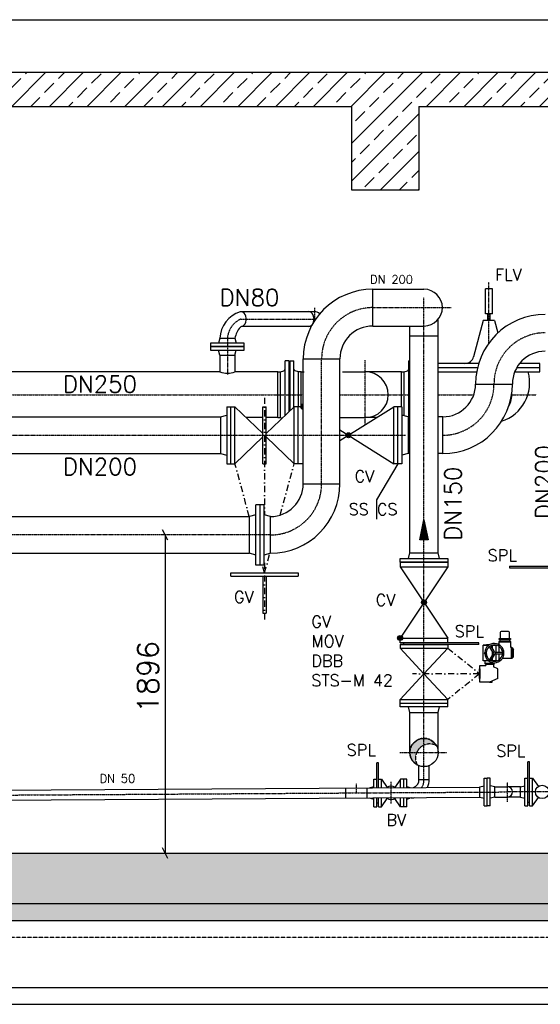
# Model space of a CAD drawing. Header units: millimetres. Extents: x -197187 to 241957296, y -45270 to 70505.
# Tile 97 of 116: x 78172 to 81274, y -28310 to -22445. Entities that reach past the tile are written whole.
import ezdxf
from ezdxf.enums import TextEntityAlignment as Align

# ---------------------------------------------------------------- set-up
doc = ezdxf.new("R2010")
doc.units = ezdxf.units.MM
doc.header["$LTSCALE"] = 0.5
doc.linetypes.add('DASHDOT', pattern=[1, 0.5, -0.25, 0, -0.25])
doc.linetypes.add('HIDDEN', pattern=[0.375, 0.25, -0.125])
for name, color, linetype in [('21', 7, 'Continuous'), ('41', 7, 'Continuous'), ('42', 7, 'Continuous'), ('45', 7, 'Continuous'), ('BEMAßUNG', 7, 'Continuous'), ('P-MU025ENTLÜ', 7, 'Continuous'), ('P-MU050ENTL', 7, 'Continuous'), ('P-MU150AUSL', 7, 'Continuous'), ('P-MU150EINL', 7, 'Continuous'), ('P-MU200EINL', 7, 'Continuous'), ('P-MU300AUSL', 7, 'Continuous')]:
    doc.layers.add(name, color=color, linetype=linetype)
doc.styles.add('ROMANS', font='ROMANS', dxfattribs={"height": 0.2})
pattern_1 = [(45, (123557.7247622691, -877.6500483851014), (-112.2532015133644, 112.2532015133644), []), (45, (123669.9780122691, -877.6500483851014), (-112.2532015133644, 112.2532015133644), [79.375, -39.6875])]

# ---------------------------------------------------------------- blocks, each defined once
blk = doc.blocks.new('FPFEIL')
at = {"layer": '41', "color": 7, "linetype": 'Continuous'}
for p, q in [((-99.99980000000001, 18.5851), (-92.9259, 18.5851)), ((-99.99980000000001, 15.7051), (-78.52590000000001, 15.7051)), ((-99.99980000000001, 12.8251), (-64.1259, 12.8251)), ((-99.99980000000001, 12.8251), (-64.1259, 12.8251)), ((-99.99980000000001, 9.9452), (-49.7259, 9.9452)), ((-99.99980000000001, 7.0652), (-35.3259, 7.0652)), ((-99.99980000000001, 4.1852), (-20.926, 4.1852)), ((-99.99980000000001, 4.1852), (-20.926, 4.1852)), ((-99.99980000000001, 1.3052), (-6.526000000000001, 1.3052)), ((-99.99980000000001, -1.5748), (-7.874000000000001, -1.5748)), ((-99.99980000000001, -4.454800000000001), (-22.274, -4.454800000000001)), ((-99.99980000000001, -4.454800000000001), (-22.274, -4.454800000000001)), ((-99.99980000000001, -7.3348), (-36.6739, -7.3348)), ((-99.99980000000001, -10.2148), (-51.0739, -10.2148)), ((-99.99980000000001, -13.0948), (-65.4739, -13.0948)), ((-99.99980000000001, -13.0948), (-65.4739, -13.0948)), ((-99.99980000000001, -15.9748), (-79.8739, -15.9748)), ((-99.99980000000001, -18.8548), (-94.2739, -18.8548))]:
    blk.add_line(p, q, dxfattribs=at)
blk.add_lwpolyline([(0, 0), (-99.99980000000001, -20), (-99.99980000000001, 20), (0, 0)], close=True, dxfattribs=at)

msp = doc.modelspace()

# ---------------------------------------------------------------- hatches: boundary and pattern name
at = {"lineweight": 5}
h = msp.add_hatch(dxfattribs=at)
h.set_pattern_fill('ANSI33', color=256, scale=25)
h.set_pattern_definition(pattern_1)
h.paths.add_polyline_path([(80638.29109379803, -22760.15967597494), (71680.85854826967, -22760.15967597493), (71680.85854826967, -22960.89771979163), (76010.79109379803, -22960.89771979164), (76010.79109379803, -23460.89771979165), (76410.79109379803, -23460.89771979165), (76410.79109379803, -22960.89771979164), (80150.79109379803, -22960.89771979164), (80150.79109379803, -23460.89771979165), (80550.79109379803, -23460.89771979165), (80550.79109379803, -22960.89771979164), (80638.29109379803, -22960.89771979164)])
h.paths.add_polyline_path([(80728.29109379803, -22760.15967597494), (80638.29109379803, -22760.15967597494), (80638.29109379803, -22960.89771979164), (80728.29109379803, -22960.89771979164)])
h.paths.add_polyline_path([(80980.79109379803, -22760.15967597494), (80728.29109379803, -22760.15967597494), (80728.29109379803, -22960.89771979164), (80980.79109379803, -22960.89771979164)])
h.paths.add_polyline_path([(81233.29109379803, -22760.15967597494), (80980.79109379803, -22760.15967597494), (80980.79109379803, -22960.89771979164), (81233.29109379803, -22960.89771979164)])
h.paths.add_polyline_path([(81323.29109379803, -22760.15967597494), (81233.29109379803, -22760.15967597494), (81233.29109379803, -22960.89771979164), (81323.29109379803, -22960.89771979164)])
h.paths.add_polyline_path([(84871.50332208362, -22960.89771979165), (84871.50332208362, -22760.15967597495), (81323.29109379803, -22760.15967597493), (81323.29109379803, -22960.89771979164)])
h = msp.add_hatch(dxfattribs=at)
h.set_pattern_fill('ANSI33', color=256, scale=25)
h.set_pattern_definition(pattern_1)
h.paths.add_polyline_path([(71830.79109379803, -22980.89771979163), (71850.79109379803, -22960.89771979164), (72060.79109379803, -22960.89771979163), (72080.79109379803, -22980.89771979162), (72080.79109379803, -27409.87194976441), (84480.79109379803, -27409.87194976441), (84480.79109379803, -22980.89771979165), (84500.79109379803, -22960.89771979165), (84710.79109379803, -22960.89771979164), (84730.79109379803, -22980.89771979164), (84730.79109379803, -27709.87194976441), (71830.79109379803, -27709.87194976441)])
h = msp.add_hatch(dxfattribs=at)
h.set_pattern_fill('ANSI36', color=256, scale=10)
h.set_pattern_definition([(45, (123557.7247622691, -101318.064885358), (16.83798022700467, 61.73926083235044), [79.375, -15.875, 0, -15.875])])
h.paths.add_polyline_path([(72080.79109379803, -27709.87194976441), (71630.79109379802, -27709.87194976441), (71630.79109379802, -27809.87194976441), (72080.79109379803, -27809.87194976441)])
h.paths.add_polyline_path([(72980.79109379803, -27709.87194976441), (72080.79109379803, -27709.87194976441), (72080.79109379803, -27809.87194976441), (72980.79109379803, -27809.87194976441)])
h.paths.add_polyline_path([(84930.79109379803, -27709.87194976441), (72980.79109379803, -27709.87194976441), (72980.79109379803, -27809.87194976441), (84930.79109379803, -27809.87194976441)])
at = {"layer": 'P-MU150AUSL', "linetype": 'Continuous'}
h = msp.add_hatch(color=256, dxfattribs=at)
edge = h.paths.add_edge_path()
edge.add_arc((80580.79109422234, -26809.87194955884), 84.14999952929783, 29.12381668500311, 241.8286833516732)
edge.add_arc((80614.57399379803, -26843.0978497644), 84.14999999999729, 61.82868333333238, 209.1238166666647, ccw=False)

# ---------------------------------------------------------------- linework, layer by layer
for p, q in [((73282.79109379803, -22444.735659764), (84871.50332208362, -22444.735659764)), ((80150.79109379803, -23460.89771979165), (80150.79109379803, -22960.89771979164)), ((80550.79109379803, -22960.89771979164), (80550.79109379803, -23460.89771979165)), ((80550.79109379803, -23460.89771979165), (80150.79109379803, -23460.89771979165)), ((81097.80203151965, -26147.86613654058), (81026.83562395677, -26147.86613654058)), ((81026.83562395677, -26147.86613654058), (81026.83562395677, -26167.11523600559)), ((81097.80203151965, -26153.59650595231), (81026.83562395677, -26153.59650595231)), ((81095.26845185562, -26133.58894207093), (81029.3692036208, -26133.58894207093)), ((81097.80203151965, -26184.69753969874), (81097.80203151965, -26147.86613654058)), ((80992.94490571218, -26215.75176992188), (80971.2571726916, -26178.18751442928)), ((81001.60515975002, -26210.75176992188), (80979.91742672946, -26173.18751442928)), ((80988.35197575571, -26187.79658188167), (80988.35197575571, -26170.99831634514)), ((80988.35197575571, -26227.49774575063), (80988.35197575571, -26207.79658188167)), ((81004.88807827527, -26212.64716381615), (81048.26354431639, -26212.64716381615)), ((81011.27345340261, -26212.64716381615), (81011.27345340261, -26170.99831634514)), ((81026.83562395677, -26177.1225383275), (81026.83562395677, -26212.64716381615)), ((81103.53240093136, -26184.69753969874), (81097.80203151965, -26184.69753969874)), ((81099.31667913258, -26184.69753969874), (81099.31667913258, -26250.59678793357)), ((81103.53240093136, -26184.69753969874), (81114.99313975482, -26196.15827852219)), ((81103.53240093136, -26184.69753969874), (81103.53240093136, -26250.59678793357)), ((81114.99313975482, -26239.13604911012), (81114.99313975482, -26196.15827852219)), ((80992.94490571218, -26219.54255771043), (80971.2571726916, -26257.10681320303)), ((81001.60515975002, -26224.54255771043), (80979.91742672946, -26262.10681320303)), ((80988.35197575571, -26264.29601128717), (80988.35197575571, -26247.49774575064)), ((81004.88807827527, -26222.64716381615), (81048.26354431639, -26222.64716381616)), ((81011.27345340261, -26264.29601128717), (81011.27345340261, -26222.64716381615)), ((81026.83562395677, -26222.64716381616), (81026.83562395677, -26258.17178930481)), ((81035.6847813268, -26250.59678793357), (81026.83562395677, -26250.59678793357)), ((81103.53240093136, -26250.59678793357), (81046.69592724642, -26250.59678793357)), ((81103.53240093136, -26250.59678793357), (81114.99313975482, -26239.13604911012)), ((80942.50902046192, -26276.8399913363), (80999.81271457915, -26276.8399913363)), ((80942.50902046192, -26280.61955967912), (80948.23938987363, -26286.34992909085)), ((80994.08234516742, -26286.34992909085), (80948.23938987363, -26286.34992909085)), ((80948.23938987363, -26286.34992909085), (80948.23938987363, -26290.70937381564)), ((80999.81271457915, -26280.61955967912), (80994.08234516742, -26286.34992909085)), ((80994.08234516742, -26286.34992909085), (80994.08234516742, -26300.47704894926)), ((81021.58811834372, -26312.19825910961), (80994.08234516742, -26300.47704894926)), ((81021.58811834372, -26369.50195322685), (81021.58811834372, -26312.19825910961)), ((81021.58811834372, -26369.50195322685), (80971.16086752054, -26390.99083852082)), ((80971.16086752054, -26390.99083852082), (80986.3130490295, -26390.99083852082)), ((80986.3130490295, -26390.99083852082), (80986.3130490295, -26384.53394299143))]:
    msp.add_line(p, q)
for points in [[(84871.50332208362, -22760.15967597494), (71680.85854826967, -22760.15967597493), (71680.85854826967, -22960.89771979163), (76010.79109379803, -22960.89771979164)], [(76410.79109379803, -22960.89771979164), (80150.79109379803, -22960.89771979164)], [(80550.79109379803, -22960.89771979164), (84871.50332208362, -22960.89771979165)], [(80966.53211378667, -26264.29601128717), (80933.91346634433, -26264.29601128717), (80933.91346634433, -26170.99831634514), (80966.53211378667, -26170.99831634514)], [(80985.7995803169, -26170.99831634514), (81013.8258488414, -26170.99831634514)], [(80942.50902046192, -26264.29601128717), (80942.50902046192, -26280.61955967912), (80999.81271457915, -26280.61955967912), (80999.81271457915, -26274.9508579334)], [(81013.8258488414, -26264.29601128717), (80985.7995803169, -26264.29601128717)], [(80999.81271457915, -26266.35530381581), (80999.81271457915, -26264.29601128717)], [(80971.16086752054, -26390.99083852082), (80913.85717340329, -26390.99083852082), (80913.85717340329, -26290.70937381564), (80948.23938987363, -26290.70937381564)]]:
    msp.add_lwpolyline(points)
msp.add_lwpolyline([(81090.0520450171, -26130.72375736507), (81090.0520450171, -26095.19392157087, 0.414213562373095), (81084.32167560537, -26089.46355215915), (81040.31597987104, -26089.46355215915, 0.414213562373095), (81034.58561045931, -26095.19392157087), (81034.58561045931, -26130.72375736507)], format="xyb", close=True)
for points in [[(81029.3692036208, -26136.45412677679), (81029.3692036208, -26130.72375736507), (81095.26845185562, -26130.72375736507), (81095.26845185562, -26136.45412677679)], [(81034.58561045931, -26147.86613654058), (81034.58561045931, -26136.45412677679), (81090.0520450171, -26136.45412677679), (81090.0520450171, -26147.86613654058)], [(80911.5650256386, -26369.50195322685), (80911.5650256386, -26312.19825910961), (80913.85717340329, -26312.19825910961), (80913.85717340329, -26369.50195322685)]]:
    msp.add_lwpolyline(points, close=True)
for centre, radius in [((80946.8067975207, -26217.64716381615), 5.571192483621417), ((80946.8067975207, -26217.64716381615), 3.311783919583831), ((80999.81271457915, -26217.64716381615), 7.124557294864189)]:
    msp.add_circle(centre, radius)
for centre, radius, start, end in [((80999.81271457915, -26619.35798830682), 453.1766833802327, 93.38434643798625, 98.36138331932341), ((80999.81271457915, -26217.64716381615), 57.30369411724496, 183.686082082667, 176.313917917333), ((80999.81271457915, -26217.64716381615), 48.70813999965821, 183.998239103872, 176.001760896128), ((80999.81271457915, -26619.35798830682), 453.1766833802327, 86.58142675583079, 86.61565356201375)]:
    msp.add_arc(centre, radius, start, end)
at = {"layer": '21', "linetype": 'Continuous', "ltscale": 10}
for p, q in [((72080.79109379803, -27409.87194976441), (84480.79109379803, -27409.87194976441)), ((71630.79109379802, -27709.87194976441), (84930.79109379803, -27709.87194976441)), ((71830.79109379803, -27709.87194976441), (84730.79109379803, -27709.87194976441)), ((71630.79109379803, -27809.87194976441), (84930.79109379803, -27809.87194976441))]:
    msp.add_line(p, q, dxfattribs=at)
at = {"layer": '21', "linetype": 'HIDDEN', "ltscale": 10}
msp.add_line((72080.79109379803, -27909.87194976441), (84480.79109379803, -27909.87194976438), dxfattribs=at)
at = {"layer": '21', "linetype": 'Continuous'}
for p, q in [((71630.79109379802, -28209.87194976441), (84930.79109379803, -28209.87194976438)), ((71630.79109379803, -28309.87194976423), (84930.79109379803, -28309.87194976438))]:
    msp.add_line(p, q, dxfattribs=at)
at = {"layer": '45', "linetype": 'DASHDOT', "ltscale": 10}
for p, q in [((75561.79109379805, -24678.87194976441), (79861.24109379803, -24678.87194976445)), ((80080.34109379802, -24678.87194976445), (80496.64109379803, -24678.87194976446)), ((80664.94109379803, -24678.87194976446), (80877.46567921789, -24678.87194976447)), ((81102.37100358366, -24678.87194976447), (81250.8189044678, -24678.87194976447))]:
    msp.add_line(p, q, dxfattribs=at)
at = {"layer": 'BEMAßUNG', "linetype": 'Continuous', "ltscale": 10}
for p, q in [((79054.81729379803, -25545.12194976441), (79023.56729379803, -25482.62194976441)), ((79039.19229379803, -25513.87194976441), (79039.19229379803, -27409.87194976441)), ((79054.81729379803, -27441.12194976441), (79023.56729379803, -27378.62194976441))]:
    msp.add_line(p, q, dxfattribs=at)
at = {"layer": 'P-MU050ENTL', "linetype": 'Continuous', "ltscale": 10}
for p, q in [((80309.79109379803, -26870.50184976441), (80299.79109379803, -26870.50184976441)), ((80299.79109379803, -27019.59124976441), (80299.79109379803, -26870.50184976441)), ((80309.79109379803, -27019.52874976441), (80309.79109379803, -26870.50184976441)), ((80550.44009379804, -26970.21354976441), (80550.44009379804, -26888.35784976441)), ((80610.85769379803, -26970.29514976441), (80610.85769379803, -26888.46724976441)), ((81199.79109379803, -27127.37194976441), (81199.79109379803, -26864.87194976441)), ((81209.79109379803, -26864.87194976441), (81199.79109379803, -26864.87194976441)), ((81209.79109379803, -27127.37194976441), (81209.79109379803, -26864.87194976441)), ((80281.79109379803, -26968.00184976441), (80299.79109379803, -26968.00184976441)), ((80281.79109379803, -27019.70374976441), (80281.79109379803, -26968.00184976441)), ((80309.79109379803, -26968.00184976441), (80327.79109379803, -26968.00184976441)), ((80327.79109379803, -26968.00184976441), (80362.05379379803, -27017.5926497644)), ((80327.79109379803, -27019.41614976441), (80327.79109379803, -26968.00184976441)), ((80441.79109379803, -26968.00184976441), (80407.52839379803, -27017.5926497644)), ((80477.79109379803, -26968.00184976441), (80441.79109379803, -26968.00184976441)), ((80441.79109379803, -27018.7035497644), (80441.79109379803, -26968.00184976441)), ((80459.79109379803, -27018.59104976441), (80459.79109379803, -26968.00184976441)), ((80477.79109379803, -27018.4784497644), (80477.79109379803, -26968.00184976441)), ((80550.44009379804, -26970.21354976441), (80610.85769379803, -26970.29514976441)), ((81181.79109379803, -27127.37194976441), (81181.79109379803, -26962.37194976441)), ((81181.79109379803, -26962.37194976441), (81199.79109379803, -26962.37194976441)), ((81209.79109379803, -26962.37194976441), (81227.79109379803, -26962.37194976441)), ((81227.79109379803, -27127.37194976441), (81227.79109379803, -26962.37194976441)), ((81227.79109379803, -26962.37194976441), (81262.05379379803, -27011.9627497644)), ((76767.9246466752, -27041.67041207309), (80912.98109379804, -27015.75792007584)), ((80114.31659379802, -27081.05194976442), (80114.31659379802, -27020.7507497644)), ((80242.31659379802, -27080.2517497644), (80242.31659379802, -27019.9505497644)), ((80256.62259379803, -27019.8610497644), (80281.79109379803, -27013.1171497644)), ((80477.79109379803, -27013.1171497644), (80497.34349379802, -27018.35624976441)), ((81002.97650757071, -27015.1953208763), (81078.60269379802, -27014.7225497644)), ((81154.79109379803, -27014.7219497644), (81078.79109379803, -27014.7219497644)), ((81154.79109379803, -27014.7219497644), (81181.79109379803, -27007.4872497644)), ((81154.79109379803, -27075.0219497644), (81154.79109379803, -27014.7219497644)), ((76769.97757627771, -27101.95883450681), (80915.0329528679, -27076.04634920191)), ((80254.79109379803, -27080.6518497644), (80281.79109379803, -27087.8865497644)), ((80281.79109379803, -27133.00184976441), (80281.79109379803, -27080.0050497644)), ((80299.79109379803, -27133.00184976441), (80299.79109379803, -27079.89244976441)), ((80309.79109379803, -27133.00184976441), (80309.79109379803, -27079.82994976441)), ((80327.79109379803, -27133.00184976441), (80327.79109379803, -27079.7174497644)), ((80327.79109379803, -27133.00184976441), (80362.05379379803, -27083.4110497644)), ((80441.79109379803, -27133.00184976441), (80407.52839379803, -27083.4110497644)), ((80441.79109379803, -27133.00184976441), (80441.79109379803, -27079.00474976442)), ((80459.79109379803, -27133.00184976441), (80459.79109379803, -27078.89224976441)), ((80477.79109379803, -27133.00184976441), (80477.79109379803, -27078.77974976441)), ((80477.79109379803, -27087.8865497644), (80496.64109379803, -27082.83554976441)), ((80504.79109379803, -27080.6518497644), (80491.08969379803, -27084.3231497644)), ((80504.79109379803, -27080.6518497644), (80504.79109379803, -27078.61094976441)), ((81002.98109379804, -27075.49654836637), (81078.97959379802, -27075.02144976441)), ((81154.79109379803, -27075.0219497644), (81078.79109379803, -27075.0219497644)), ((81154.79109379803, -27075.0219497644), (81181.79109379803, -27082.2566497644)), ((81227.79109379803, -27127.37194976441), (81262.05379379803, -27077.7811497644)), ((80281.79109379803, -27133.00184976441), (80299.79109379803, -27133.00184976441)), ((80309.79109379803, -27112.50184976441), (80299.79109379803, -27112.50184976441)), ((80309.79109379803, -27133.00184976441), (80327.79109379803, -27133.00184976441)), ((80477.79109379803, -27133.00184976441), (80441.79109379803, -27133.00184976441)), ((81181.79109379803, -27127.37194976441), (81199.79109379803, -27127.37194976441)), ((81209.79109379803, -27106.87194976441), (81199.79109379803, -27106.87194976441)), ((81209.79109379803, -27127.37194976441), (81227.79109379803, -27127.37194976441))]:
    msp.add_line(p, q, dxfattribs=at)
at = {"layer": 'P-MU050ENTL', "linetype": 'Continuous'}
for p, q in [((80939.98109379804, -27127.84654976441), (80939.98109379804, -26962.84654976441)), ((80939.98109379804, -26962.84654976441), (80957.98109379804, -26962.84654976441)), ((80957.98109379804, -27127.84654976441), (80957.98109379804, -26962.84654976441)), ((80975.98109379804, -26962.84654976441), (80957.98109379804, -26962.84654976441)), ((80975.98109379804, -27127.84654976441), (80975.98109379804, -26962.84654976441)), ((80912.98109379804, -27015.19654976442), (80939.98109379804, -27007.96184976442)), ((80912.98109379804, -27075.4965497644), (80912.98109379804, -27015.19654976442)), ((81002.98109379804, -27015.19654976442), (80975.98109379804, -27007.96184976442)), ((81002.98109379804, -27075.4965497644), (81002.98109379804, -27015.19654976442)), ((80912.98109379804, -27075.4965497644), (80939.98109379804, -27082.73124976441)), ((81002.98109379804, -27075.4965497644), (80975.98109379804, -27082.73124976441)), ((80939.98109379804, -27127.84654976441), (80957.98109379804, -27127.84654976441)), ((80975.98109379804, -27127.84654976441), (80957.98109379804, -27127.84654976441))]:
    msp.add_line(p, q, dxfattribs=at)
at = {"layer": 'P-MU050ENTL', "linetype": 'DASHDOT', "ltscale": 10}
for p, q in [((80178.31659379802, -27050.5011497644), (80178.31659379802, -26994.04264976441)), ((80384.79109379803, -27113.92674976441), (80384.79109379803, -26983.81524976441)), ((81079.16539379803, -27104.7452497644), (81078.43069379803, -26987.20084976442)), ((72280.79109379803, -27099.87194976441), (81078.79109379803, -27044.87194976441)), ((81404.79109379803, -27044.87194976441), (81078.79109379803, -27044.87194976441))]:
    msp.add_line(p, q, dxfattribs=at)
at = {"layer": 'P-MU050ENTL', "linetype": 'Continuous', "ltscale": 10}
msp.add_circle((81284.79109379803, -27044.87194976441), 40, dxfattribs=at)
for centre, radius, start, end in [((80504.79109379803, -26974.50184976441), 45.85, 287.5265833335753, 5.366686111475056), ((80504.79109379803, -26974.50184976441), 106.15, 335.9842833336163, 2.271236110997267), ((80384.79109379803, -27050.50184976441), 40, 52.17462777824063, 128.5417222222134), ((81078.79109379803, -27044.87194976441), 30.15, 270, 90), ((80384.79109379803, -27050.50184976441), 40, 226.5339499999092, 314.1823999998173), ((80504.79109379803, -26974.50184976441), 106.15, 270, 281.6172972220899)]:
    msp.add_arc(centre, radius, start, end, dxfattribs=at)
at = {"layer": 'P-MU050ENTL', "linetype": 'DASHDOT', "ltscale": 10}
msp.add_arc((80504.79109379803, -26974.50184976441), 76, 325.1599055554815, 3.20379999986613, dxfattribs=at)
at = {"layer": 'P-MU150AUSL', "linetype": 'DASHDOT', "ltscale": 10}
for p, q in [((80580.79109379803, -26970.25454976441), (80580.79109379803, -24099.4389497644)), ((80437.70699379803, -26809.87194976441), (80718.18879379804, -26809.87194976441))]:
    msp.add_line(p, q, dxfattribs=at)
at = {"layer": 'P-MU150AUSL', "linetype": 'Continuous', "ltscale": 10}
for p, q in [((80496.64109379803, -25620.87194976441), (80496.64109379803, -24269.42194976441)), ((80664.94109379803, -25620.87194976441), (80664.94109379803, -24230.01451886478)), ((80496.64109379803, -24328.2719497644), (80664.94109379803, -24328.2719497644)), ((80487.79869379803, -25653.87194976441), (80496.64109379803, -25620.87194976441)), ((80496.64109379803, -25620.87194976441), (80664.94109379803, -25620.87194976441)), ((80673.78349379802, -25653.87194976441), (80664.94109379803, -25620.87194976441)), ((80438.29109379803, -25675.87194976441), (80723.29109379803, -25675.87194976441)), ((80438.29109379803, -25675.87194976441), (80438.29109379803, -25703.87194976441)), ((80723.29109379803, -25675.87194976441), (80723.29109379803, -25703.87194976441)), ((80438.29089379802, -25703.87194976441), (80723.29109379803, -26127.87194976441)), ((80438.29109379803, -25703.87194976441), (80723.29109379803, -25703.87194976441)), ((80723.29109379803, -25703.87194976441), (80438.29119379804, -26127.8720497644)), ((80438.29109379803, -26127.87194976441), (80723.29109379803, -26127.87194976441)), ((80438.29109379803, -26155.87194976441), (80438.29109379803, -26127.87194976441)), ((80907.29109379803, -26155.87194976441), (80438.29109379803, -26155.87194976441)), ((80460.79109379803, -26165.87194976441), (80460.79109379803, -26155.87194976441)), ((80723.29109379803, -26155.87194976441), (80723.29109379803, -26127.87194976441)), ((80907.29109379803, -26165.87194976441), (80907.29109379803, -26155.87194976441)), ((80438.29109379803, -26165.87194976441), (80723.29109379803, -26165.87194976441)), ((80438.29109379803, -26165.87194976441), (80438.29109379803, -26187.87194976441)), ((80438.29109379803, -26165.87194976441), (80723.29109379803, -26165.87194976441)), ((80907.29109379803, -26165.87194976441), (80438.29109379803, -26165.87194976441)), ((80438.29109379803, -26187.87194976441), (80723.29109379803, -26187.87194976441)), ((80438.29109379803, -26187.87194976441), (80580.79109379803, -26340.87192048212)), ((80723.29109379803, -26187.87194976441), (80580.79109379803, -26340.87169072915)), ((80723.29109379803, -26165.87194976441), (80723.29109379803, -26187.87194976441)), ((80438.29109379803, -26493.87194976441), (80580.79109379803, -26340.87197904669)), ((80723.29109379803, -26493.87194976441), (80580.79109379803, -26340.87186416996)), ((80438.29109379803, -26515.87174976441), (80438.29109379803, -26493.87174976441)), ((80438.29109379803, -26493.87194976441), (80723.29109379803, -26493.87194976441)), ((80723.29109379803, -26515.87174976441), (80723.29109379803, -26493.87174976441)), ((80438.29109379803, -26537.87194976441), (80438.29109379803, -26515.87194976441)), ((80438.29109379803, -26515.87194976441), (80723.29109379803, -26515.87194976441)), ((80438.29109379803, -26515.87194976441), (80723.29109379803, -26515.87194976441)), ((80723.29109379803, -26537.87194976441), (80438.29109379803, -26537.87194976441)), ((80496.64109379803, -26570.87194976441), (80487.79869379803, -26537.87194976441)), ((80664.94109379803, -26570.87194976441), (80673.78349379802, -26537.87194976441)), ((80723.29109379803, -26537.87194976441), (80723.29109379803, -26515.87194976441)), ((80496.64109379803, -26570.87194976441), (80664.94109379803, -26570.87194976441)), ((80496.64109379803, -26809.87194976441), (80496.64109379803, -26570.87194976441)), ((80664.94109379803, -26809.87194976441), (80664.94109379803, -26570.87194976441))]:
    msp.add_line(p, q, dxfattribs=at)
at = {"layer": 'P-MU150AUSL', "linetype": 'DASHDOT', "ltscale": 150}
for p, q in [((80723.29109379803, -26187.87609744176), (80911.56967180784, -26340.86456995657)), ((80911.56967180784, -26340.86456995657), (80512.06558855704, -26340.87587018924)), ((80911.56967180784, -26340.86456995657), (80723.29109379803, -26493.87609744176))]:
    msp.add_line(p, q, dxfattribs=at)
at = {"layer": 'P-MU150AUSL', "linetype": 'Continuous', "ltscale": 10}
msp.add_lwpolyline([(80438.29109379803, -25653.87194976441), (80723.29109379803, -25653.87194976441), (80723.29109379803, -25675.87194976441), (80438.29109379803, -25675.87194976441)], close=True, dxfattribs=at)
at = {"layer": 'P-MU150AUSL', "linetype": 'HIDDEN', "ltscale": 10}
msp.add_lwpolyline([(80654.3020082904, -26768.91626700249, 1.335571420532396), (80541.06307930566, -26884.05353252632, -0.7487431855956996), (80654.30200896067, -26768.9162663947)], format="xyb", dxfattribs=at)
at = {"layer": 'P-MU150AUSL', "linetype": 'Continuous', "ltscale": 10}
for centre, radius in [((80580.79109379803, -25915.8720497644), 15), ((80580.79109379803, -25915.8720497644), 12), ((80580.79109379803, -25915.8720497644), 9), ((80580.79109379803, -25915.8720497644), 6), ((80580.79109379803, -25915.8720497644), 3), ((80438.29109379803, -26127.87194976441), 15), ((80438.29109379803, -26127.87194976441), 12), ((80438.29109379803, -26127.87194976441), 9), ((80438.29109379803, -26127.87194976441), 6), ((80438.29109379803, -26127.87194976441), 3), ((80580.79109379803, -26809.87194976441), 84.15)]:
    msp.add_circle(centre, radius, dxfattribs=at)
at = {"layer": 'P-MU150EINL', "linetype": 'DASHDOT', "ltscale": 10}
for p, q in [((79927.79109379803, -24160.26015988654), (79927.79109379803, -24239.59944256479)), ((79490.40126685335, -24228.37194976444), (79935.32163481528, -24228.37194976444)), ((79409.79109379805, -24342.37194976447), (79409.79109379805, -24558.92116182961)), ((80230.79099379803, -24856.90904190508), (80230.79099379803, -24472.4571067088))]:
    msp.add_line(p, q, dxfattribs=at)
at = {"layer": 'P-MU150EINL', "linetype": 'Continuous', "ltscale": 10}
for radius in [15, 12, 9, 6, 3]:
    msp.add_circle((80130.79109379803, -24919.87194976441), radius, dxfattribs=at)
at = {"layer": 'P-MU150EINL', "linetype": 'DASHDOT', "ltscale": 10}
msp.add_arc((79540.48600727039, -24349.28720934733), 130.8777338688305, 112.5000000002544, 176.9712206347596, dxfattribs=at)
at = {"layer": 'P-MU200EINL', "linetype": 'DASHDOT', "ltscale": 10}
for p, q in [((80967.791093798, -24370.68615472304), (80967.791093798, -24008.44454050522)), ((80275.79109379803, -24159.87194976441), (80742.29389379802, -24159.87194976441)), ((79970.79109379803, -25208.87194976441), (79970.79109379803, -24464.87194976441)), ((79665.79109379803, -25513.87194976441), (74986.90341466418, -25513.87194976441))]:
    msp.add_line(p, q, dxfattribs=at)
at = {"layer": 'P-MU200EINL', "linetype": 'Continuous', "ltscale": 10}
for p, q in [((80275.79109379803, -24269.42194976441), (80275.79109379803, -24050.32194976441)), ((80275.79109379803, -24050.32194976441), (80580.79109379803, -24050.32194976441)), ((80275.79109379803, -24269.42194976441), (80580.79109379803, -24269.42194976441)), ((79861.24109379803, -25208.87194976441), (79861.24109379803, -24464.87194976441)), ((79861.24109379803, -24464.87194976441), (80080.34109379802, -24464.87194976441)), ((80080.34109379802, -25208.87194976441), (80080.34109379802, -24464.87194976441)), ((80888.24109379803, -24614.87194976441), (81107.34109379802, -24614.87194976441)), ((79406.79109379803, -24749.87194976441), (79406.79109379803, -25089.87194976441)), ((79406.79109379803, -24749.87194976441), (79454.79109379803, -24749.87194976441)), ((79430.79109379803, -25089.87194976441), (79430.79109379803, -24749.87194976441)), ((79454.79109379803, -25089.87194976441), (79454.79109379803, -24749.87194976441)), ((79454.79109379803, -24749.87194976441), (79620.79109379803, -24909.28374976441)), ((79620.79109379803, -25089.87194976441), (79620.79109379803, -24749.87194976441)), ((79620.79109379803, -24749.87194976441), (79640.79109379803, -24749.87194976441)), ((79640.79109379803, -25089.87194976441), (79640.79109379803, -24749.87194976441)), ((79640.79109379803, -24909.28374976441), (79806.79109379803, -24749.87194976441)), ((79860.79109379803, -24749.87194976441), (79806.79109379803, -24749.87194976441)), ((79806.79109379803, -25089.87194976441), (79806.79109379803, -24749.87194976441)), ((79830.79109379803, -25089.87194976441), (79830.79109379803, -24749.87194976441)), ((79860.79109379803, -25089.87194976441), (79860.79109379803, -24749.87194976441)), ((80080.34109379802, -24951.6367497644), (80400.79109379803, -24749.87194976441)), ((80400.79109379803, -25089.87194976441), (80400.79109379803, -24749.87194976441)), ((80448.79109379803, -24749.87194976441), (80400.79109379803, -24749.87194976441)), ((80424.79109379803, -25089.87194976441), (80424.79109379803, -24749.87194976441)), ((80448.79109379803, -24749.87194976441), (80448.79109379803, -25089.87194976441)), ((79368.79109379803, -24810.32194976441), (79406.79109379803, -24800.13994976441)), ((80486.79109379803, -24810.32194976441), (80448.79109379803, -24800.13994976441)), ((77637.79109379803, -24810.32194976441), (79368.79109379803, -24810.32194976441)), ((79368.79109379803, -24810.32194976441), (79368.79109379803, -25029.42194976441)), ((80496.64109379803, -24810.3219497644), (80486.79109379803, -24810.3219497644)), ((80486.79109379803, -24810.32194976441), (80486.79109379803, -25029.42194976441)), ((80692.79109379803, -24810.32194976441), (80664.94109379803, -24810.3219497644)), ((80692.79109379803, -25029.42194976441), (80692.79109379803, -24810.32194976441)), ((80080.34109379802, -24888.1071497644), (80400.79109379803, -25089.87194976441)), ((79620.79109379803, -24930.46014976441), (79454.79109379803, -25089.87194976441)), ((79806.79109379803, -25089.87194976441), (79640.79109379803, -24930.46014976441)), ((77637.79109379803, -25029.42194976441), (79368.79109379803, -25029.42194976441)), ((79368.79109379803, -25029.42194976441), (79406.79109379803, -25039.60394976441)), ((80486.79109379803, -25029.42194976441), (80448.79109379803, -25039.60394976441)), ((80496.64109379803, -25029.42194976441), (80486.79109379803, -25029.42194976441)), ((80692.79109379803, -25029.42194976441), (80664.94109379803, -25029.42194976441)), ((79406.79109379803, -25089.87194976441), (79454.79109379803, -25089.87194976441)), ((79620.79109379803, -25089.87194976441), (79640.79109379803, -25089.87194976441)), ((79860.79109379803, -25089.87194976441), (79806.79109379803, -25089.87194976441)), ((80424.79109379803, -25089.87194976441), (80297.15190442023, -25305.08017266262)), ((80448.79109379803, -25089.87194976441), (80400.79109379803, -25089.87194976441)), ((79861.24109379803, -25208.87194976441), (80080.34109379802, -25208.87194976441)), ((79579.79109379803, -25693.87194976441), (79579.79109379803, -25333.87194976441)), ((79627.79109379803, -25333.87194976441), (79579.79109379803, -25333.87194976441)), ((79603.79109379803, -25693.87194976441), (79603.79109379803, -25333.87194976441)), ((79627.79109379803, -25693.87194976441), (79627.79109379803, -25333.87194976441)), ((80297.15190442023, -25305.08017266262), (80297.15190442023, -25420.45185603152)), ((79579.79109379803, -25394.13994976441), (79541.79109379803, -25404.32194976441)), ((79665.79109379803, -25404.32194976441), (79627.79109379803, -25394.13994976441)), ((77133.79109379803, -25404.32194976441), (79541.79109379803, -25404.32194976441)), ((79541.79109379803, -25623.42194976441), (79541.79109379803, -25404.32194976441)), ((79665.79109379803, -25623.42194976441), (79665.79109379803, -25404.32194976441)), ((77133.79109379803, -25623.42194976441), (79541.79109379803, -25623.42194976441)), ((79579.79109379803, -25633.60394976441), (79541.79109379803, -25623.42194976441)), ((79665.79109379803, -25623.42194976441), (79627.79109379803, -25633.60394976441)), ((79430.79109379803, -25739.87194976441), (79830.79109379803, -25739.87194976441)), ((79430.79109379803, -25759.87194976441), (79430.79109379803, -25739.87194976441)), ((79627.79109379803, -25693.87194976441), (79579.79109379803, -25693.87194976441)), ((79830.79109379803, -25739.87194976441), (79830.79109379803, -25759.87194976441)), ((81090.79109379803, -25699.87194976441), (81090.79109379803, -25709.87194976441)), ((81090.79109379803, -25699.87194976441), (81650.79109379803, -25699.87194976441)), ((81090.79109379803, -25709.87194976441), (81650.79109379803, -25709.87194976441)), ((79430.79109379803, -25759.87194976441), (79830.79109379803, -25759.87194976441)), ((79620.79109379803, -25759.87194976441), (79620.79109379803, -25979.87194976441)), ((79640.79109379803, -25759.87194976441), (79640.79109379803, -25979.87194976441)), ((79620.79109379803, -25979.87194976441), (79640.79109379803, -25979.87194976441))]:
    msp.add_line(p, q, dxfattribs=at)
at = {"layer": 'P-MU200EINL'}
for p, q in [((80988.06887157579, -24047.61269050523), (80947.51331602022, -24047.61269050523)), ((80947.51331602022, -24196.31639420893), (80947.51331602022, -24047.61269050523)), ((80988.06887157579, -24196.31639420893), (80988.06887157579, -24047.61269050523)), ((79490.40369488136, -24183.9066500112), (79927.79109379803, -24183.92194976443)), ((80988.06887157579, -24196.31639420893), (80947.51331602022, -24196.31639420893)), ((80961.03183453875, -24236.87194976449), (80961.03183453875, -24196.31639420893)), ((80974.55035305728, -24236.87194976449), (80974.55035305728, -24196.31639420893)), ((79908.41276289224, -24272.81762286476), (79492.61520260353, -24272.72478131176)), ((80933.99479750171, -24236.87194976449), (80876.27275120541, -24452.29332754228)), ((81001.5873900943, -24236.87194976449), (80933.99479750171, -24236.87194976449)), ((81001.5873900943, -24236.87194976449), (81021.32262581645, -24310.52477295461)), ((79365.34109379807, -24342.37194976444), (79357.29109379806, -24372.37194976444)), ((79365.34109379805, -24342.37194976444), (79454.24109379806, -24342.37194976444)), ((79454.24109379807, -24342.37194976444), (79462.29109379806, -24372.37194976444)), ((79365.34109379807, -24442.37194976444), (79357.29109379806, -24412.37194976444)), ((79365.34109379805, -24442.37194976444), (79454.24109379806, -24442.37194976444)), ((79365.34109379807, -24442.37194976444), (79365.34109379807, -24542.37194976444)), ((79454.24109379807, -24442.37194976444), (79462.29109379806, -24412.37194976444)), ((79454.24109379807, -24442.37194976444), (79454.24109379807, -24542.37194976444)), ((79776.79109379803, -24476.37194976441), (79753.79109379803, -24476.37194976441)), ((79776.79109379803, -24778.68131121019), (79776.79109379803, -24476.37194976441)), ((79782.79109379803, -24772.91943892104), (79782.79109379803, -24476.37194976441)), ((79782.79109379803, -24476.37194976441), (79805.79109379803, -24476.37194976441)), ((80496.64109379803, -24476.37194976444), (80490.79109379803, -24476.37194976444)), ((79365.34109379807, -24542.37194976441), (75878.64109379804, -24542.37194976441)), ((79709.79109379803, -24542.37194976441), (79454.24109379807, -24542.37194976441)), ((79709.79109379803, -24815.37194976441), (79709.79109379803, -24542.37194976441)), ((79709.79109379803, -24542.37194976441), (79725.79109379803, -24542.37194976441)), ((79725.79109379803, -24815.37194976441), (79725.79109379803, -24542.37194976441)), ((79753.79109379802, -24800.76848831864), (79753.79109379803, -24524.27149881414)), ((79779.79109379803, -24518.87194976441), (79776.79109379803, -24518.87194976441)), ((79779.79109379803, -24775.80037506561), (79779.79109379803, -24518.87194976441)), ((79779.79109379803, -24775.80037506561), (79779.79109379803, -24518.87194976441)), ((79779.79109379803, -24518.87194976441), (79782.79109379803, -24518.87194976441)), ((79805.79109379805, -24750.83226181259), (79805.79109379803, -24524.27149881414)), ((79849.79109379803, -24542.37194976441), (79833.79109379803, -24542.37194976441)), ((79833.79109379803, -24749.87194976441), (79833.79109379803, -24542.37194976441)), ((79849.79109379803, -24542.37194976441), (79867.63003183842, -24542.37194976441)), ((79849.79109379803, -24739.67391073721), (79849.79109379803, -24542.37194976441)), ((80094.28502640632, -24542.37194976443), (80230.79109379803, -24542.37194976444)), ((80446.79109379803, -24542.37194976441), (80230.79109379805, -24542.37194976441)), ((80446.79109379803, -24749.87194976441), (80446.79109379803, -24542.37194976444)), ((80446.79109379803, -24542.37194976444), (80462.79109379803, -24542.37194976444)), ((80462.79109379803, -24803.8912129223), (80462.79109379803, -24542.37194976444)), ((80490.79109379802, -24810.3219497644), (80490.79109379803, -24524.27149881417)), ((80664.94109379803, -24517.37194976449), (80899.86994456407, -24517.3719497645)), ((80664.94109379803, -24542.37194976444), (80894.6300318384, -24542.37194976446)), ((80664.94109379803, -24542.37194976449), (80894.6300318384, -24542.3719497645)), ((81121.2850264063, -24542.3719497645), (81270.791093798, -24542.37194976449)), ((81133.39672405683, -24517.3719497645), (81270.791093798, -24517.37194976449)), ((81270.791093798, -24542.37194976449), (81270.791093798, -24517.37194976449)), ((79620.79109379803, -24815.37194976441), (79522.99808976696, -24815.37194976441)), ((79709.79109379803, -24815.37194976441), (79640.79109379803, -24815.37194976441)), ((79709.79109379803, -24815.37194976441), (79725.79109379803, -24815.37194976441)), ((80080.34109379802, -24815.37194976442), (80230.79109379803, -24815.37194976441)), ((80296.76167439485, -24815.37194976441), (80230.79109379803, -24815.37194976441))]:
    msp.add_line(p, q, dxfattribs=at)
at = {"layer": 'P-MU200EINL', "linetype": 'DASHDOT', "ltscale": 150}
for p, q in [((79630.79109379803, -24696.2642497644), (79630.79109379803, -25394.9437497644)), ((79539.93449379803, -25404.32194976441), (79454.79109379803, -25089.87194976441)), ((79724.05369379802, -25395.43604976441), (79806.79109379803, -25089.87194976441)), ((79630.79109379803, -25739.87194976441), (79662.32609379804, -25623.40744976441)), ((79630.79109379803, -25739.87194976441), (79614.21369379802, -25678.64864976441)), ((79630.79109379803, -25679.67534976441), (79630.79109379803, -26018.90654976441))]:
    msp.add_line(p, q, dxfattribs=at)
at = {"layer": 'P-MU200EINL'}
for points in [[(79309.79109379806, -24392.37194976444), (79509.79109379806, -24392.37194976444), (79509.79109379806, -24372.37194976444), (79309.79109379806, -24372.37194976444)], [(79309.79109379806, -24412.37194976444), (79509.79109379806, -24412.37194976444), (79509.79109379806, -24392.37194976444), (79309.79109379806, -24392.37194976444)]]:
    msp.add_lwpolyline(points, close=True, dxfattribs=at)
for points in [[(79725.79109379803, -24542.37194976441), (79745.64664993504, -24535.6352432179, 0.3213472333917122), (79753.79109379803, -24524.27149881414), (79753.79109379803, -24476.37194976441)], [(79833.79109379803, -24542.37194976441), (79813.93553766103, -24535.6352432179, -0.3213472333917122), (79805.79109379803, -24524.27149881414), (79805.79109379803, -24476.37194976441)], [(80462.79109379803, -24542.37194976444), (80482.64664993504, -24535.63524321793, 0.3213472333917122), (80490.79109379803, -24524.27149881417), (80490.79109379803, -24476.37194976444)]]:
    msp.add_lwpolyline(points, format="xyb", dxfattribs=at)
for points in [[(80906.75390804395, -24492.37194976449), (80664.94109379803, -24492.37194976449)], [(81133.39672405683, -24517.37194976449), (81270.791093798, -24517.37194976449), (81270.791093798, -24492.37194976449), (81150.49384333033, -24492.37194976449)], [(80664.94109379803, -24517.37194976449), (80899.86994456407, -24517.37194976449)], [(79725.79109379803, -24815.37194976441), (79735.24423095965, -24818.57926415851)]]:
    msp.add_lwpolyline(points, dxfattribs=at)
at = {"layer": 'P-MU200EINL', "linetype": 'Continuous', "ltscale": 10}
for centre, radius, start, end in [((80275.79109379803, -24464.87194976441), 414.55, 90, 180), ((80580.79109379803, -24159.87194976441), 109.55, 270, 90), ((81302.79109379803, -24614.87194976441), 414.55, 90, 180), ((80275.79109379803, -24464.87194976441), 195.45, 90, 180), ((81302.79109379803, -24614.87194976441), 195.45, 90, 180), ((80692.79109379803, -24614.87194976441), 195.45, 270, 0), ((80692.79109379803, -24614.87194976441), 414.55, 270, 0), ((79860.79109379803, -24749.87194976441), 15, 88.28989444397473, 271.7191305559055), ((79860.79109379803, -24749.87194976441), 12, 87.24669166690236, 272.149094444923), ((79860.79109379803, -24749.87194976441), 9, 87.91724999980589, 272.8659833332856), ((79860.79109379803, -24749.87194976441), 6, 86.31599166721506, 274.3012222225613), ((79860.79109379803, -24749.87194976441), 3, 83.45399444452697, 278.6269277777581), ((79665.79109379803, -25208.87194976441), 195.45, 270, 0), ((79665.79109379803, -25208.87194976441), 414.55, 270, 0)]:
    msp.add_arc(centre, radius, start, end, dxfattribs=at)
at = {"layer": 'P-MU200EINL', "linetype": 'DASHDOT', "ltscale": 10}
for centre, start, end in [((80275.79109379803, -24464.87194976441), 90, 180), ((81302.79109379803, -24614.87194976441), 90, 180), ((80692.79109379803, -24614.87194976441), 270, 0), ((79665.79109379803, -25208.87194976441), 270, 0)]:
    msp.add_arc(centre, 305, start, end, dxfattribs=at)
at = {"layer": 'P-MU200EINL'}
for centre, radius, start, end in [((79535.28462765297, -24346.98382952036), 170.0061002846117, 107.1969193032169, 178.4455048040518), ((79927.79109379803, -24228.37194976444), 44.45000000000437, 44.76403500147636, 90), ((79589.74530455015, -24367.69267103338), 137.849664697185, 139.0343665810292, 169.4156075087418), ((80824.0412687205, -24438.29787569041), 54.0740740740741, 270, 344.9999916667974), ((79409.79109379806, -24413.31208962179), 136.5000000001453, 250.995584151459, 289.0044158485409), ((80230.79109379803, -24678.87194976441), 136.4999999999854, 270, 90), ((80967.791093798, -24606.44897432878), 242.4229754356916, 288.030770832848, 15.3264980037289), ((80967.79109379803, -24678.87194976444), 136.4999999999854, 329.3611642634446, 4.436663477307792)]:
    msp.add_arc(centre, radius, start, end, dxfattribs=at)
for centre, major_axis, ratio, start_param, end_param in [((79490.40126685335, -24228.37194976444), (0, -44.46529988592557), 0.7068634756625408, 0.05684616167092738, 3.313611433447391), ((79894.40126685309, -24228.37194976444), (0, -44.45000000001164), 0.7071067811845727, 0, 3.141592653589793), ((79492.88182124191, -24307.59694976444), (-1.824377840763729e-12, -34.87801484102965), 0.4175168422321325, 3.159902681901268, 3.660924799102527)]:
    msp.add_ellipse(centre, major_axis=major_axis, ratio=ratio, start_param=start_param, end_param=end_param, dxfattribs=at)
at = {"layer": 'P-MU300AUSL', "linetype": 'DASHDOT', "ltscale": 10}
msp.add_line((73037.79109379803, -24919.87194976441), (80471.24109379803, -24919.87194976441), dxfattribs=at)

# ---------------------------------------------------------------- block references
at = {"layer": 'P-MU150AUSL', "linetype": 'Continuous', "ltscale": 10, "xscale": 1.200001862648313, "yscale": 1.200001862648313, "rotation": 90}
msp.add_blockref('FPFEIL', (80580.79109379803, -25423.2079497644), dxfattribs=at)

# ---------------------------------------------------------------- texts
at = {"layer": '42', "linetype": 'Continuous', "ltscale": 10, "style": 'ROMANS'}
msp.add_text('GV', height=70, dxfattribs=at).set_placement((79448.52099379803, -25918.12220149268))
at = {"layer": 'BEMAßUNG', "linetype": 'Continuous', "ltscale": 10, "style": 'ROMANS'}
msp.add_text('1896', height=125, rotation=90, dxfattribs=at).set_placement((78936.49973332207, -26574.5687497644), align=Align.MIDDLE_LEFT)
at = {"layer": 'P-MU025ENTLÜ', "linetype": 'Continuous', "ltscale": 10, "style": 'ROMANS'}
msp.add_text('FLV', height=70, dxfattribs=at).set_placement((81003.74897991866, -23998.95388427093))
at = {"layer": 'P-MU050ENTL', "linetype": 'Continuous', "ltscale": 10, "style": 'ROMANS'}
for s, p in [('SPL', (80120.16499379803, -26830.07964976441)), ('SPL', (81011.16719379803, -26835.0914497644)), ('BV', (80356.51059379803, -27246.7250497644))]:
    msp.add_text(s, height=70, dxfattribs=at).set_placement(p)
msp.add_text('DN 50', height=50, dxfattribs=at).set_placement((78860.44789379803, -26989.92304976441), align=Align.RIGHT)
at = {"layer": 'P-MU150AUSL', "linetype": 'Continuous', "ltscale": 10, "style": 'ROMANS'}
for s, p in [('DN80', (79718.69693518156, -24149.65728248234)), ('DN250', (78870.46619379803, -24665.71418490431)), ('DN200', (78870.46619379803, -25157.07905182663))]:
    msp.add_text(s, height=100, dxfattribs=at).set_placement(p, align=Align.RIGHT)
for s, p in [('CV', (80293.01989379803, -25935.92293120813)), ('SPL', (80763.62249207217, -26122.57931299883))]:
    msp.add_text(s, height=70, dxfattribs=at).set_placement(p)
at = {"layer": 'P-MU150AUSL', "insert": (79910.00781942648, -25995.25381399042), "char_height": 70, "width": 824.3311419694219, "attachment_point": 1, "style": 'ROMANS'}
msp.add_mtext('GV\\PMOV\\PDBB\\PSTS-M 42', dxfattribs=at)
at = {"layer": 'P-MU150EINL', "linetype": 'Continuous', "ltscale": 10, "style": 'ROMANS'}
for s, p in [('DN200', (81344.14099379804, -24978.43324976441)), ('DN150', (80803.5514616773, -25107.56737653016))]:
    msp.add_text(s, height=100, rotation=90, dxfattribs=at).set_placement(p, align=Align.RIGHT)
msp.add_text('CV', height=70, dxfattribs=at).set_placement((80167.07356947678, -25199.15170982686))
at = {"layer": 'P-MU200EINL', "linetype": 'Continuous', "ltscale": 10, "style": 'ROMANS'}
msp.add_text('DN 200', height=50, dxfattribs=at).set_placement((80515.03849379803, -24016.9386497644), align=Align.RIGHT)
for s, p in [('SS CS', (80132.03132497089, -25396.10467367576)), ('SPL', (80960.68519354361, -25670.92228690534))]:
    msp.add_text(s, height=70, dxfattribs=at).set_placement(p)

doc.saveas('drawing.dxf')
